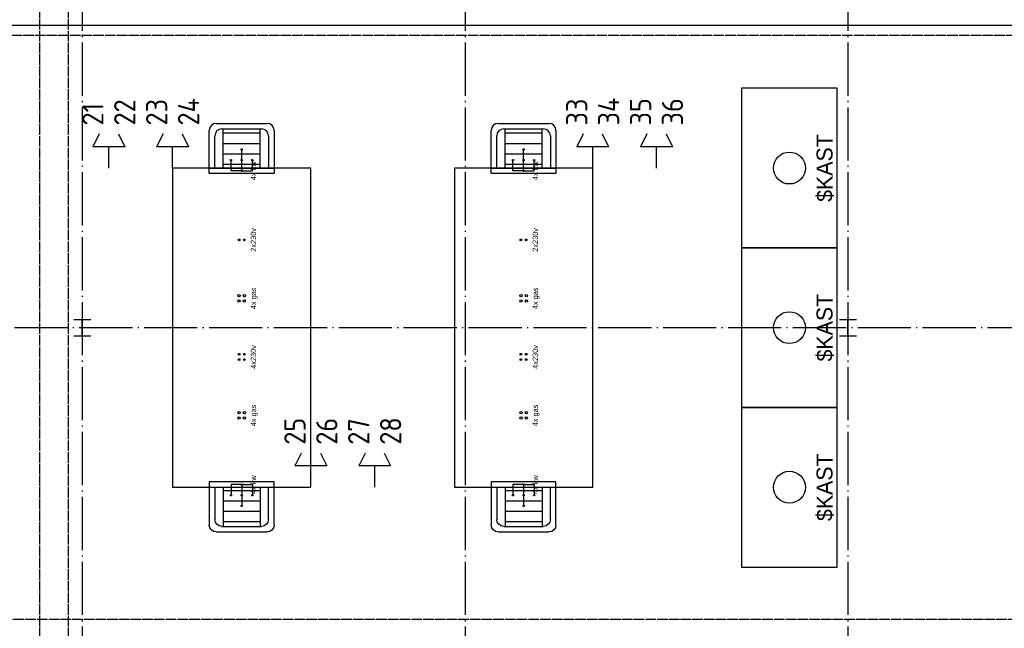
# Model space of a CAD drawing. Extents: x 0 to 1189, y 0 to 841.
# Tile 13 of 27: x 474 to 567, y 358 to 416. Entities that reach past the tile are written whole.
import ezdxf
from ezdxf.enums import TextEntityAlignment as Align

# ---------------------------------------------------------------- set-up
doc = ezdxf.new("R2010")
doc.units = 0
doc.header["$MEASUREMENT"] = 0
doc.linetypes.add('B0304', pattern=[6, 5, -0.5, 0, -0.5])
doc.linetypes.add('E0001', pattern=[1, 1, 0])
doc.layers.get('0').update_dxf_attribs({"linetype": 'CONTINUOUS'})
for name, color, linetype in [('A--L72', 1, 'CONTINUOUS'), ('GOTEN', 3, 'CONTINUOUS'), ('LABTAFELS', 7, 'CONTINUOUS'), ('VITELCODERING', 5, 'CONTINUOUS'), ('VITELDATA', 1, 'CONTINUOUS')]:
    doc.layers.add(name, color=color, linetype=linetype)
doc.styles.add('GBB_ISOP', font='b-gbp3.shx')
doc.styles.get("Standard").update_dxf_attribs({"font": 'ISO'})

# ---------------------------------------------------------------- blocks, each defined once
blk = doc.blocks.new('$DAT003')
for p, q in [((3.2, 0.9), (2, 1.5)), ((2, -1.5), (2, 1.5)), ((0, 0), (2, 0)), ((3.2, -0.9), (2, -1.5))]:
    blk.add_line(p, q)

msp = doc.modelspace()

# ---------------------------------------------------------------- linework, layer by layer
at = {"color": 8, "linetype": 'B0304'}
for p, q in [((480.244, 773.278), (480.244, 152.37)), ((516.244, 773.278), (516.244, 152.37)), ((552.244, 773.278), (552.244, 152.37)), ((156.669, 386.578), (802.258, 386.578))]:
    msp.add_line(p, q, dxfattribs=at)
at = {"color": 8, "ltscale": 5}
msp.add_line((192.384, 415.018), (670.984, 415.018), dxfattribs=at)
at = {"color": 0, "linetype": 'ByBlock'}
for points in [[(479.444, 387.338), (481.044, 387.338)], [(480.244, 385.818), (480.244, 387.338)], [(479.444, 385.818), (481.044, 385.818)]]:
    msp.add_lwpolyline(points, dxfattribs=at)
at = {"layer": 'A--L72', "color": 8}
msp.add_lwpolyline([(528.244, 371.578), (528.244, 401.578), (515.244, 401.578), (515.244, 371.578)], close=True, dxfattribs=at)
at = {"layer": 'GOTEN', "linetype": 'E0001'}
for p, q in [((476.227, 478.287), (476.227, 299.63)), ((478.927, 478.287), (478.927, 299.63)), ((674.789, 414.018), (199.657, 414.018)), ((659.594, 359.138), (199.657, 359.138))]:
    msp.add_line(p, q, dxfattribs=at)
at = {"layer": 'LABTAFELS', "color": 8}
for p, q in [((551.244, 409.078), (542.244, 409.078)), ((542.244, 409.078), (542.244, 394.078)), ((551.244, 394.078), (551.244, 409.078)), ((488.744, 401.578), (488.744, 371.578)), ((501.744, 401.578), (488.744, 401.578)), ((501.744, 371.578), (501.744, 401.578)), ((542.244, 394.078), (551.244, 394.078)), ((551.244, 394.078), (542.244, 394.078)), ((542.244, 394.078), (542.244, 379.078)), ((551.244, 379.078), (551.244, 394.078)), ((542.244, 379.078), (551.244, 379.078)), ((551.244, 379.078), (542.244, 379.078)), ((542.244, 379.078), (542.244, 364.078)), ((551.244, 364.078), (551.244, 379.078)), ((488.744, 371.578), (501.744, 371.578)), ((542.244, 364.078), (551.244, 364.078))]:
    msp.add_line(p, q, dxfattribs=at)
at = {"layer": 'LABTAFELS'}
for p, q in [((492.857, 405.778), (497.631, 405.778)), ((519.357, 405.778), (524.131, 405.778)), ((492.194, 401.578), (492.194, 405.121)), ((492.724, 401.578), (492.724, 404.596)), ((493.387, 405.253), (497.1, 405.253)), ((493.504, 401.578), (493.504, 405.253)), ((496.983, 404.841), (493.504, 404.841)), ((496.983, 401.578), (496.983, 405.253)), ((497.763, 404.596), (497.763, 401.578)), ((498.294, 405.121), (498.294, 401.578)), ((518.694, 401.578), (518.694, 405.121)), ((519.224, 401.578), (519.224, 404.596)), ((519.887, 405.253), (523.6, 405.253)), ((520.004, 401.578), (520.004, 405.253)), ((523.483, 404.841), (520.004, 404.841)), ((523.483, 401.578), (523.483, 405.253)), ((524.263, 404.596), (524.263, 401.578)), ((524.794, 405.121), (524.794, 401.578)), ((496.983, 403.856), (493.504, 403.856)), ((523.483, 403.856), (520.004, 403.856)), ((496.983, 402.885), (493.504, 402.885)), ((523.483, 402.885), (520.004, 402.885)), ((496.983, 401.9), (493.504, 401.9)), ((523.483, 401.9), (520.004, 401.9)), ((492.194, 401.578), (498.294, 401.578)), ((492.194, 401.053), (492.194, 401.578)), ((498.294, 401.053), (492.194, 401.053)), ((498.294, 401.578), (498.294, 401.053)), ((518.694, 401.053), (518.694, 401.578)), ((518.694, 401.578), (524.794, 401.578)), ((524.794, 401.053), (518.694, 401.053)), ((524.794, 401.578), (524.794, 401.053)), ((492.194, 372.103), (492.194, 371.578)), ((498.294, 372.103), (492.194, 372.103)), ((492.194, 371.578), (492.194, 368.034)), ((492.194, 371.578), (498.294, 371.578)), ((492.724, 371.578), (492.724, 368.559)), ((493.504, 371.578), (493.504, 367.903)), ((496.983, 371.255), (493.504, 371.255)), ((496.983, 371.578), (496.983, 367.903)), ((497.763, 368.559), (497.763, 371.578)), ((498.294, 371.578), (498.294, 372.103)), ((498.294, 368.034), (498.294, 371.578)), ((524.794, 372.103), (518.694, 372.103)), ((518.694, 372.103), (518.694, 371.578)), ((518.694, 371.578), (524.794, 371.578)), ((518.694, 371.578), (518.694, 368.034)), ((519.224, 371.578), (519.224, 368.559)), ((520.004, 371.578), (520.004, 367.903)), ((523.483, 371.255), (520.004, 371.255)), ((523.483, 371.578), (523.483, 367.903)), ((524.263, 368.559), (524.263, 371.578)), ((524.794, 371.578), (524.794, 372.103)), ((524.794, 368.034), (524.794, 371.578)), ((496.983, 370.271), (493.504, 370.271)), ((523.483, 370.271), (520.004, 370.271)), ((496.983, 369.299), (493.504, 369.299)), ((523.483, 369.299), (520.004, 369.299)), ((493.387, 367.903), (497.1, 367.903)), ((496.983, 368.315), (493.504, 368.315)), ((519.887, 367.903), (523.6, 367.903)), ((523.483, 368.315), (520.004, 368.315)), ((492.857, 367.378), (497.631, 367.378)), ((519.357, 367.378), (524.131, 367.378))]:
    msp.add_line(p, q, dxfattribs=at)
for points in [[(495.244, 401.328), (495.244, 403.328)], [(521.744, 401.328), (521.744, 403.328)], [(495.244, 401.328), (494.244, 401.328), (494.244, 402.328)], [(495.244, 401.328), (496.244, 401.328), (496.244, 402.328)], [(521.744, 401.328), (520.744, 401.328), (520.744, 402.328)], [(521.744, 401.328), (522.744, 401.328), (522.744, 402.328)], [(495.244, 371.828), (494.244, 371.828), (494.244, 370.828)], [(495.244, 371.828), (495.244, 369.828)], [(495.244, 371.828), (496.244, 371.828), (496.244, 370.828)], [(521.744, 371.828), (520.744, 371.828), (520.744, 370.828)], [(521.744, 371.828), (522.744, 371.828), (522.744, 370.828)], [(521.744, 371.828), (521.744, 369.828)]]:
    msp.add_lwpolyline(points, dxfattribs=at)
at = {"layer": 'LABTAFELS', "color": 0, "linetype": 'ByBlock'}
for points in [[(551.444, 387.338), (553.044, 387.338)], [(552.244, 385.818), (552.244, 387.338)], [(551.444, 385.818), (553.044, 385.818)]]:
    msp.add_lwpolyline(points, dxfattribs=at)
at = {"layer": 'LABTAFELS'}
for centre, radius in [((495.244, 403.328), 0.06), ((521.744, 403.328), 0.06), ((494.244, 402.328), 0.06), ((495.244, 402.328), 0.06), ((496.244, 402.328), 0.06), ((520.744, 402.328), 0.06), ((521.744, 402.328), 0.06), ((522.744, 402.328), 0.06), ((495.244, 401.328), 0.06), ((521.744, 401.328), 0.06), ((494.994, 394.828), 0.08), ((495.494, 394.828), 0.08), ((521.494, 394.828), 0.08), ((521.994, 394.828), 0.08), ((494.994, 389.578), 0.11), ((494.994, 389.078), 0.11), ((495.494, 389.578), 0.11), ((495.494, 389.078), 0.11), ((521.494, 389.578), 0.11), ((521.494, 389.078), 0.11), ((521.994, 389.578), 0.11), ((521.994, 389.078), 0.11), ((494.994, 384.078), 0.08), ((494.994, 383.578), 0.08), ((495.494, 384.078), 0.08), ((495.494, 383.578), 0.08), ((521.494, 384.078), 0.08), ((521.494, 383.578), 0.08), ((521.994, 384.078), 0.08), ((521.994, 383.578), 0.08), ((494.994, 378.578), 0.11), ((495.494, 378.578), 0.11), ((521.494, 378.578), 0.11), ((521.994, 378.578), 0.11), ((494.994, 378.078), 0.11), ((495.494, 378.078), 0.11), ((521.494, 378.078), 0.11), ((521.994, 378.078), 0.11), ((495.244, 371.828), 0.06), ((521.744, 371.828), 0.06), ((494.244, 370.828), 0.06), ((495.244, 370.828), 0.06), ((496.244, 370.828), 0.06), ((520.744, 370.828), 0.06), ((521.744, 370.828), 0.06), ((522.744, 370.828), 0.06), ((495.244, 369.828), 0.06), ((521.744, 369.828), 0.06)]:
    msp.add_circle(centre, radius, dxfattribs=at)
at = {"layer": 'LABTAFELS', "color": 8}
for centre in [(546.744, 401.578), (546.744, 386.578), (546.744, 371.578)]:
    msp.add_circle(centre, 1.5, dxfattribs=at)
at = {"layer": 'LABTAFELS'}
for centre, start_param, end_param in [((492.857, 405.121), 4.712389, 6.283185), ((497.631, 405.121), 3.141593, 4.712389), ((519.357, 405.121), 4.712389, 6.283185), ((524.131, 405.121), 3.141593, 4.712389), ((493.387, 404.596), 4.712389, 6.283185), ((497.1, 404.596), 3.141593, 4.712389), ((519.887, 404.596), 4.712389, 6.283185), ((523.6, 404.596), 3.141593, 4.712389)]:
    msp.add_ellipse(centre, major_axis=(-0.663, 0), ratio=0.989752, start_param=start_param, end_param=end_param, dxfattribs=at)
at = {"layer": 'LABTAFELS', "extrusion": (0, 0, -1)}
for centre, start_param, end_param in [((493.387, 368.559), 4.712389, 6.283185), ((497.1, 368.559), 3.141593, 4.712389), ((519.887, 368.559), 4.712389, 6.283185), ((523.6, 368.559), 3.141593, 4.712389), ((492.857, 368.034), 4.712389, 6.283185), ((497.631, 368.034), 3.141593, 4.712389), ((519.357, 368.034), 4.712389, 6.283185), ((524.131, 368.034), 3.141593, 4.712389)]:
    msp.add_ellipse(centre, major_axis=(-0.663, 0), ratio=0.989752, start_param=start_param, end_param=end_param, dxfattribs=at)

# ---------------------------------------------------------------- block references
at = {"layer": 'VITELDATA', "rotation": 90}
for p in [(482.744, 401.578), (488.744, 401.578), (528.244, 401.578), (534.244, 401.578), (501.744, 371.578), (507.744, 371.578)]:
    msp.add_blockref('$DAT003', p, dxfattribs=at)

# ---------------------------------------------------------------- texts
at = {"layer": 'LABTAFELS', "style": 'GBB_ISOP'}
for s, p in [('4x kw', (496.744, 401.328)), ('4x kw', (523.244, 401.328)), ('2x230v', (496.744, 394.828)), ('2x230v', (523.244, 394.828)), ('4x gas', (496.744, 389.328)), ('4x gas', (523.244, 389.328)), ('4x230v', (496.744, 383.828)), ('4x230v', (523.244, 383.828)), ('4x gas', (496.744, 378.328)), ('4x gas', (523.244, 378.328)), ('4x kw', (496.744, 371.828)), ('4x kw', (523.244, 371.828))]:
    msp.add_text(s, height=0.5, rotation=90, dxfattribs=at).set_placement(p, align=Align.BOTTOM_CENTER)
at = {"layer": 'LABTAFELS', "color": 8, "style": 'GBB_ISOP'}
for p in [(551.244, 401.578), (551.244, 386.578), (551.244, 371.578)]:
    msp.add_attdef('$KAST', text='Zuurkast', height=1.5, rotation=90, dxfattribs=at).set_placement(p, align=Align.BOTTOM_CENTER)
at = {"layer": 'VITELCODERING'}
for s, p in [('21', (482.244, 405.578)), ('22', (485.244, 405.578)), ('23', (488.244, 405.578)), ('24', (491.244, 405.578)), ('33', (527.744, 405.578)), ('34', (530.744, 405.578)), ('35', (533.744, 405.578)), ('36', (536.744, 405.578)), ('25', (501.244, 375.578)), ('26', (504.244, 375.578)), ('27', (507.244, 375.578)), ('28', (510.244, 375.578))]:
    msp.add_text(s, height=2, rotation=90, dxfattribs=at).set_placement(p)

doc.saveas('drawing.dxf')
